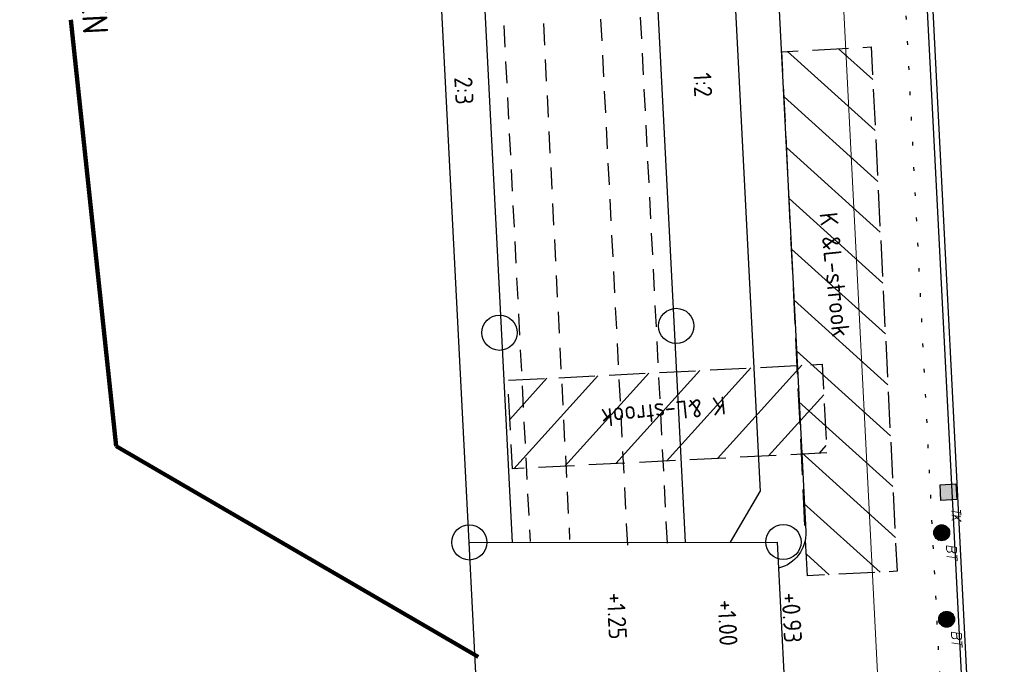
# Model space of a CAD drawing. Extents: x -410 to 7352, y -1401 to 655.
# Tile 15 of 185: x -261 to -233, y -222 to -204. Entities that reach past the tile are written whole.
import ezdxf

# ---------------------------------------------------------------- set-up
doc = ezdxf.new("R2010")
doc.units = 0
doc.header["$MEASUREMENT"] = 0
for name, pattern in [('DGN Style 1', [0.6, 0, -0.6]), ('DGN Style 2', [1, 0.6, -0.4]), ('DGN Style 3', [1.4, 1, -0.4])]:
    doc.linetypes.add(name, pattern=pattern)
doc.layers.add('ALG_viewport', color=7, linetype='Continuous', plot=False)
for name, color, linetype in [('GBKN BRUG bruggen en kunstwerken', 253, 'Continuous'), ('GRONDWERK aanbr insteek talud', 7, 'Continuous'), ('GRONDWERK aanbr tekst overig', 7, 'Continuous'), ('MEUB aanbr straatmeubilair elementen', 1, 'Continuous'), ('NUTS aanbr tekst', 7, 'Continuous'), ('NUTS aanbr trace', 7, 'DGN Style 3'), ('RIO aanbr ALG kolken en draingoten', 7, 'Continuous'), ('Uitzetten beschoeiingen', 3, 'Continuous'), ('Uitzetten bruggen', 6, 'Continuous'), ('VERH aanbr materiaalscheiding', 3, 'DGN Style 1'), ('VERH aanbr tekst hoogtemaat', 5, 'Continuous'), ('VERH aanbr tekst overig', 7, 'Continuous'), ('VERH aanbr trottoirband', 2, 'Continuous'), ('WATERG aanbr beschoeiing', 2, 'Continuous'), ('WATERG aanbr onderwater stippellijn', 9, 'DGN Style 2')]:
    doc.layers.add(name, color=color, linetype=linetype)
doc.styles.add('nuts tekst K+L trace bij arcering', font='isocp.shx', dxfattribs={"height": 0.0025})
doc.styles.add('Style-ENGINEERING I 0.20944', font='txt.shx', dxfattribs={"oblique": 12})
doc.styles.add('Style-INTL_ISO', font='isocp.shx')
doc.styles.add('verh hoogtemaat 2 mm', font='isocp.shx', dxfattribs={"height": 0.0025})
doc.styles.add('verh tekst overig 2 mm', font='isocp.shx', dxfattribs={"height": 0.0025})
doc.styles.add('verh tekst overig 3 mm', font='isocp.shx', dxfattribs={"height": 0.0035})
doc.linetypes.add('513', pattern='A,-0.5,[1,dgnlstyle-infvm_s.shx,S=0.008,R=0,X=0,Y=0],-3.5', length=4)
doc.dimstyles.new('maatvoering', dxfattribs={"dimscale": 200, "dimtxt": 0.0025, "dimasz": 0.0025, "dimexe": 0.00125, "dimexo": 0.00125, "dimgap": 0.001, "dimtad": 1, "dimjust": 1, "dimzin": 3, "dimdsep": 46, "dimtxsty": 'Style-INTL_ISO', "dimcen": 0.09, "dimse1": 1, "dimse2": 1, "dimclrd": 7, "dimclre": 7, "dimclrt": 256, "dimadec": 4, "dimazin": 3, "dimtfac": 1, "dimtmove": 1, "dimatfit": 3, "dimfxl": 1, "dimfrac": 2, "dimtzin": 3, "dimlwd": 0, "dimlwe": 0, "dimarcsym": 0})

# ---------------------------------------------------------------- blocks, each defined once
blk = doc.blocks.new('TROTTOIRKOLK')
at = {"layer": 'RIO aanbr ALG kolken en draingoten'}
for p, q in [((-0.2198744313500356, 0.2196244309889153), (0.2191255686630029, 0.2206244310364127)), ((-0.2188744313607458, -0.2203755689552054), (-0.2198744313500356, 0.2196244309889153)), ((0.2191255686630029, 0.2206244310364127), (0.2191255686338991, -0.2203755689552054)), ((0.2191255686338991, -0.2203755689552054), (-0.2188744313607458, -0.2203755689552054))]:
    blk.add_line(p, q, dxfattribs=at)
blk.add_solid([(-0.2198744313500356, 0.2196244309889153), (-0.2188744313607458, -0.2203755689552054), (0.2191255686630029, 0.2206244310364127), (0.2191255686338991, -0.2203755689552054)], dxfattribs=at)
at = {"layer": 'RIO aanbr ALG kolken en draingoten', "style": 'Style-ENGINEERING I 0.20944', "oblique": 12.00002806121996, "width": 0.88}
blk.add_text('TK', height=0.2499999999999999, rotation=359.955613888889, dxfattribs=at).set_placement((0.4573224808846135, 0.05639652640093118))
blk = doc.blocks.new('BETONPAAL AANBR')
for p, q in [((-0.198, -0.095), (-0.197, 0.098)), ((-0.175, -0.131), (-0.175, 0.133)), ((-0.155, -0.157), (-0.153, 0.159)), ((-0.13, -0.175), (-0.131, 0.177)), ((-0.109, -0.19), (-0.109, 0.192)), ((-0.088, -0.201), (-0.088, 0.202)), ((-0.066, -0.209), (-0.066, 0.21)), ((-0.043, -0.214), (-0.043, 0.216)), ((-0.021, -0.218), (-0.022, 0.219)), ((0, -0.22), (0.001, 0.222)), ((0.023, -0.219), (0.024, 0.22)), ((0.045, -0.214), (0.045, 0.216)), ((0.067, -0.209), (0.067, 0.21)), ((0.089, -0.201), (0.088, 0.202)), ((0.112, -0.19), (0.111, 0.191)), ((0.131, -0.175), (0.133, 0.177)), ((0.155, -0.156), (0.155, 0.157)), ((0.177, -0.13), (0.177, 0.132)), ((0.199, -0.094), (0.199, 0.095))]:
    blk.add_line(p, q)
blk.add_circle((0, 0), 0.2199999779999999)
at = {"style": 'Style-ENGINEERING I 0.20944', "oblique": 12}
blk.add_text('BT', height=0.274986, rotation=359.8962722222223, dxfattribs=at).set_placement((0.32, 0.112))
blk = doc.blocks.new('A$C1E1F0ED6')
at = {"layer": 'NUTS aanbr trace'}
h = blk.add_hatch(dxfattribs=at)
h.set_pattern_fill('_USER', color=256, style=0)
h.set_pattern_definition([(317.9171034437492, (43.5556299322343, 97.54978590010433), (0.6702051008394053, 0.7421759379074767), [])])
h.paths.add_polyline_path([(45.40892502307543, 39.39701745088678), (42.93646461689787, 39.26517666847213), (43.6413614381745, 24.73067910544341), (46.12749768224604, 24.85736539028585)])
h = blk.add_hatch(dxfattribs=at)
h.set_pattern_fill('_USER', color=256, style=0)
h.set_pattern_definition([(47.91710344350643, (39.51790203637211, 29.12442662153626), (-0.7421759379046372, 0.67020510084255), [])])
h.paths.add_polyline_path([(35.33606720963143, 30.15314821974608), (35.46125923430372, 27.69633586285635), (44.17631886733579, 28.1404299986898), (44.05112684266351, 30.59724235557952)])
at = {"layer": 'GBKN BRUG bruggen en kunstwerken'}
blk.add_line((34.28449652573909, 25.65850590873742), (42.80448535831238, 25.66840288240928), dxfattribs=at)
at = {"layer": 'GBKN BRUG bruggen en kunstwerken', "flags": 128}
for points in [[(42.80448535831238, 25.66840288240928), (43.00830181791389, 21.66863694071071)], [(34.24986539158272, 25.65846568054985), (34.45368185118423, 21.65869973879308)]]:
    blk.add_lwpolyline(points, dxfattribs=at)
at = {"layer": 'GRONDWERK aanbr insteek talud'}
for p, q in [((38.09059513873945, 110.2374403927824), (42.32867454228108, 27.06787846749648)), ((32.04490801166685, 68.92932540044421), (34.24986539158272, 25.65846568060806)), ((41.51152306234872, 25.66690095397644), (42.32867454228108, 27.06787846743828))]:
    blk.add_line(p, q, dxfattribs=at)
at = {"layer": 'NUTS aanbr trace', "flags": 128}
for points in [[(43.6413614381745, 24.73067910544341), (42.93646461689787, 39.26517666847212), (45.40892502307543, 39.39701745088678), (46.12749768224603, 24.85736539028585)], [(44.17631886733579, 28.1404299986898), (35.46125923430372, 27.69633586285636), (35.33606720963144, 30.15314821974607), (44.05112684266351, 30.59724235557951)]]:
    blk.add_lwpolyline(points, close=True, dxfattribs=at)
at = {"layer": 'Uitzetten beschoeiingen'}
for centre in [(35.1040964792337, 31.47237042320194), (35.1040964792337, 31.47237042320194), (40.00388207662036, 31.66026588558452), (40.00388207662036, 31.66026588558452)]:
    blk.add_circle(centre, 0.4885111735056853, dxfattribs=at)
at = {"layer": 'Uitzetten bruggen'}
for centre in [(34.2690797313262, 25.65848800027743), (42.97670319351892, 25.66860293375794)]:
    blk.add_circle(centre, 0.4885111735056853, dxfattribs=at)
at = {"layer": 'VERH aanbr materiaalscheiding'}
blk.add_line((42.59748240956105, 114.3616254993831), (49.10104293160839, -13.266535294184), dxfattribs=at)
at = {"layer": 'VERH aanbr trottoirband'}
for p, q in [((39.10201767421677, 114.1835067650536), (43.59740380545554, 25.96446704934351)), ((43.44410908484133, 109.5370140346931), (48.45454356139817, 11.21048430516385)), ((43.60141265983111, 109.3975054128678), (48.60434919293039, 11.21811796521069))]:
    blk.add_line(p, q, dxfattribs=at)
at = {"layer": 'VERH aanbr trottoirband', "color": 2, "linetype": '513', "lineweight": 0}
blk.add_line((47.45439420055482, -14.57160622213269), (40.888767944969, 114.2745543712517), dxfattribs=at)
at = {"layer": 'VERH aanbr trottoirband', "extrusion": (0, 0, -1)}
blk.add_arc((-42.59869959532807, 25.91357598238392), 0.9999999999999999, 177.0828965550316, 255.9525319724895, dxfattribs=at)
at = {"layer": 'WATERG aanbr beschoeiing'}
for p, q in [((40.25829456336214, 25.66544518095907), (35.77004000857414, 113.7445323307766)), ((33.24661538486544, 68.92637374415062), (35.45135123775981, 25.65986134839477))]:
    blk.add_line(p, q, dxfattribs=at)
at = {"layer": 'WATERG aanbr onderwater stippellijn'}
for p, q in [((38.66036782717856, 25.58401947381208), (34.34069772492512, 110.3547459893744)), ((39.75894245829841, 25.63999964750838), (35.43927235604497, 110.4107261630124)), ((33.74596748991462, 68.95181927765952), (35.95070334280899, 25.68530688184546)), ((34.84454212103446, 69.00779945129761), (37.04927797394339, 25.74128705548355))]:
    blk.add_line(p, q, dxfattribs=at)
at = {"layer": 'MEUB aanbr straatmeubilair elementen', "lineweight": 13, "rotation": 272.917778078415}
for p in [(47.36569858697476, 25.92600759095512), (47.50207415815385, 23.5264680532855)]:
    blk.add_blockref('BETONPAAL AANBR', p, dxfattribs=at)
at = {"layer": 'RIO aanbr ALG kolken en draingoten', "rotation": 272.9171034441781}
blk.add_blockref('TROTTOIRKOLK', (47.55325914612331, 27.05106530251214), dxfattribs=at)
at = {"layer": 'GRONDWERK aanbr tekst overig', "style": 'verh tekst overig 2 mm'}
for s, p in [('2:3', (33.84967937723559, 38.55379357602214)), ('1:2', (40.47423159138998, 38.67198424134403))]:
    blk.add_text(s, height=0.4999999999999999, rotation=272.9177842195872, dxfattribs=at).set_placement(p)
at = {"layer": 'NUTS aanbr tekst', "linetype": 'Continuous', "attachment_point": 7, "line_spacing_factor": 0.84, "style": 'nuts tekst K+L trace bij arcering'}
for insert, char_height, rotation in [((43.97421523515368, 34.78348689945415), 0.4999999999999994, 275.9088755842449), ((41.35007970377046, 29.70880970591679), 0.4999999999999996, 185.9088755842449)]:
    blk.add_mtext('K &L-strook', dxfattribs=dict(at, insert=insert, char_height=char_height, rotation=rotation))
at = {"layer": 'VERH aanbr tekst hoogtemaat', "char_height": 0.5, "attachment_point": 7, "rotation": 272.91778421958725, "line_spacing_factor": 0.7228915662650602, "style": 'verh hoogtemaat 2 mm'}
for s, insert in [('+1.25', (38.07521546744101, 24.25254840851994)), ('+1.00', (41.14529582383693, 24.05454294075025)), ('+0.93', (42.92461294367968, 24.25280916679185))]:
    blk.add_mtext(s, dxfattribs=dict(at, insert=insert))
at = {"layer": 'VERH aanbr tekst overig', "insert": (23.59385747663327, 52.73282070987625), "char_height": 0.6999999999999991, "attachment_point": 1, "rotation": 272.9177780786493, "line_spacing_factor": 0.9428571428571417, "style": 'verh tekst overig 3 mm'}
blk.add_mtext('DOOR DERDEN AAN TE BRENGEN \\P\\ptz;FIETSBRUG NR. 4', dxfattribs=at)
at = {"layer": 'VERH aanbr tekst overig', "color": 7, "linetype": 'Continuous', "lineweight": 0}
blk.add_leader([(34.51347261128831, 22.48215237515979), (24.47282598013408, 28.32606996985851), (23.21733927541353, 40.14733918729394)], dimstyle='maatvoering', override={"dimtxt": 0.002, "dimasz": 0.0008, "dimgap": 0, "dimtad": 0, "dimclrd": 0, "dimlwd": 65534}, dxfattribs=at)

msp = doc.modelspace()

# ---------------------------------------------------------------- block references
at = {"layer": 'ALG_viewport'}
msp.add_blockref('A$C1E1F0ED6', (-282.3911422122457, -244.1174478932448), dxfattribs=at)

doc.saveas('drawing.dxf')
